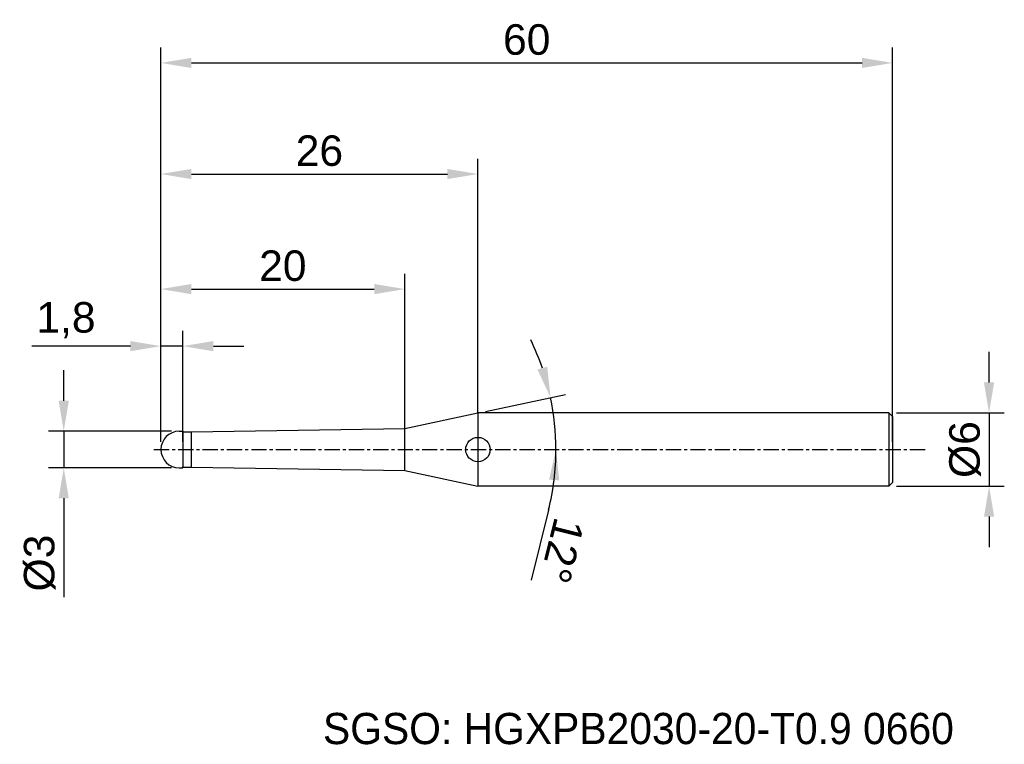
# Model space of a CAD drawing. Header units: millimetres. Extents: x 7882.3 to 7963.1, y 6079.1 to 6138.5.
import ezdxf
from ezdxf.enums import TextEntityAlignment as Align

# ---------------------------------------------------------------- set-up
doc = ezdxf.new("R2010")
doc.units = ezdxf.units.MM
doc.linetypes.add('CENTER', pattern=[2, 1.25, -0.25, 0.25, -0.25])
for name, color, linetype, lineweight in [('1', 4, 'Continuous', 25), ('SK1', 4, 'Continuous', 25), ('SK4', 2, 'Continuous', 25), ('SK6', 5, 'Continuous', 25)]:
    doc.layers.add(name, color=color, linetype=linetype, lineweight=lineweight)
doc.styles.add('MS PGothic', font='txt')
doc.styles.get("Standard").update_dxf_attribs({"font": 'arial.ttf'})
doc.dimstyles.new('ISO-25', dxfattribs={"dimtxt": 2.5, "dimasz": 2.5, "dimexe": 1.25, "dimexo": 0.625, "dimtad": 1, "dimtxsty": 'Standard', "dimcen": 2.5, "dimadec": 0, "dimazin": 0, "dimtfac": 1, "dimtmove": 0, "dimatfit": 3, "dimfxl": 1, "dimarcsym": 0})

# ---------------------------------------------------------------- blocks, each defined once
blk = doc.blocks.new('*D27')
at = {"color": 0, "linetype": 'ByBlock', "lineweight": -2, "transparency": 16777216}
for p, q in [((7961.829, 6108.788), (7961.829, 6111.288)), ((7954.237, 6106.288), (7963.079, 6106.288)), ((7961.829, 6106.288), (7961.829, 6100.288)), ((7954.237, 6100.288), (7963.079, 6100.288)), ((7961.829, 6097.788), (7961.829, 6095.288))]:
    blk.add_line(p, q, dxfattribs=at)
at = {"color": 0, "linetype": 'ByBlock', "transparency": 16777216}
for points in [[(7961.412, 6108.788), (7962.246, 6108.788), (7961.829, 6106.288)], [(7961.412, 6097.788), (7962.246, 6097.788), (7961.829, 6100.288)]]:
    blk.add_solid(points, dxfattribs=at)
at = {"layer": 'Defpoints', "color": 0, "linetype": 'ByBlock', "transparency": 16777216}
for p in [(7953.612, 6106.288), (7953.612, 6100.288), (7961.829, 6100.288)]:
    blk.add_point(p, dxfattribs=at)
at = {"color": 0, "linetype": 'ByBlock', "transparency": 16777216, "insert": (7959.858, 6103.288), "char_height": 2.5, "attachment_point": 5, "rotation": 90}
blk.add_mtext('{\\fArial|b0|i0|c134|p34;%%C}6', dxfattribs=at)
blk = doc.blocks.new('*D28')
at = {"color": 0, "linetype": 'ByBlock', "lineweight": -2, "transparency": 16777216}
for p, q in [((7885.943, 6107.288), (7885.943, 6109.788)), ((7894.787, 6104.788), (7884.693, 6104.788)), ((7885.943, 6104.788), (7885.943, 6101.788)), ((7894.787, 6101.788), (7884.693, 6101.788)), ((7885.943, 6099.288), (7885.943, 6091.179))]:
    blk.add_line(p, q, dxfattribs=at)
at = {"color": 0, "linetype": 'ByBlock', "transparency": 16777216}
for points in [[(7885.527, 6107.288), (7886.36, 6107.288), (7885.943, 6104.788)], [(7885.527, 6099.288), (7886.36, 6099.288), (7885.943, 6101.788)]]:
    blk.add_solid(points, dxfattribs=at)
at = {"layer": 'Defpoints', "color": 0, "linetype": 'ByBlock', "transparency": 16777216}
for p in [(7895.412, 6104.788), (7885.943, 6101.788), (7895.412, 6101.788)]:
    blk.add_point(p, dxfattribs=at)
at = {"color": 0, "linetype": 'ByBlock', "transparency": 16777216, "insert": (7883.972, 6093.984), "char_height": 2.5, "attachment_point": 5, "rotation": 90}
blk.add_mtext('{\\fArial|b0|i0|c134|p34;%%C}3', dxfattribs=at)
blk = doc.blocks.new('*D29')
at = {"color": 0, "linetype": 'ByBlock', "lineweight": -2, "transparency": 16777216}
for p, q in [((7893.912, 6103.913), (7893.912, 6113.014)), ((7895.712, 6103.913), (7895.712, 6113.014)), ((7891.412, 6111.764), (7883.34, 6111.764)), ((7895.712, 6111.764), (7893.912, 6111.764)), ((7898.212, 6111.764), (7900.712, 6111.764))]:
    blk.add_line(p, q, dxfattribs=at)
at = {"color": 0, "linetype": 'ByBlock', "transparency": 16777216}
for points in [[(7891.412, 6112.181), (7891.412, 6111.348), (7893.912, 6111.764)], [(7898.212, 6112.181), (7898.212, 6111.348), (7895.712, 6111.764)]]:
    blk.add_solid(points, dxfattribs=at)
at = {"layer": 'Defpoints', "color": 0, "linetype": 'ByBlock', "transparency": 16777216}
for p in [(7895.712, 6111.764), (7893.912, 6103.288), (7895.712, 6103.288)]:
    blk.add_point(p, dxfattribs=at)
at = {"color": 0, "linetype": 'ByBlock', "transparency": 16777216, "insert": (7886.126, 6113.892), "char_height": 2.5, "attachment_point": 5}
blk.add_mtext('1,8', dxfattribs=at)
blk = doc.blocks.new('*D31')
at = {"color": 0, "linetype": 'ByBlock', "lineweight": -2, "transparency": 16777216}
for p, q in [((7893.912, 6103.913), (7893.912, 6127.125)), ((7919.91, 6106.264), (7919.91, 6127.125)), ((7896.412, 6125.875), (7917.41, 6125.875))]:
    blk.add_line(p, q, dxfattribs=at)
at = {"color": 0, "linetype": 'ByBlock', "transparency": 16777216}
for points in [[(7896.412, 6126.291), (7896.412, 6125.458), (7893.912, 6125.875)], [(7917.41, 6126.291), (7917.41, 6125.458), (7919.91, 6125.875)]]:
    blk.add_solid(points, dxfattribs=at)
at = {"layer": 'Defpoints', "color": 0, "linetype": 'ByBlock', "transparency": 16777216}
for p in [(7919.91, 6125.875), (7919.91, 6105.639), (7893.912, 6103.288)]:
    blk.add_point(p, dxfattribs=at)
at = {"color": 0, "linetype": 'ByBlock', "transparency": 16777216, "insert": (7906.911, 6127.776), "char_height": 2.5, "attachment_point": 5}
blk.add_mtext('26', dxfattribs=at)
blk = doc.blocks.new('*D32')
at = {"color": 0, "linetype": 'ByBlock', "lineweight": -2, "transparency": 16777216}
for p, q in [((7893.912, 6103.913), (7893.912, 6136.236)), ((7953.912, 6103.913), (7953.912, 6136.236)), ((7896.412, 6134.986), (7951.412, 6134.986))]:
    blk.add_line(p, q, dxfattribs=at)
at = {"color": 0, "linetype": 'ByBlock', "transparency": 16777216}
for points in [[(7896.412, 6135.402), (7896.412, 6134.569), (7893.912, 6134.986)], [(7951.412, 6135.402), (7951.412, 6134.569), (7953.912, 6134.986)]]:
    blk.add_solid(points, dxfattribs=at)
at = {"layer": 'Defpoints', "color": 0, "linetype": 'ByBlock', "transparency": 16777216}
for p in [(7953.912, 6134.986), (7893.912, 6103.288), (7953.912, 6103.288)]:
    blk.add_point(p, dxfattribs=at)
at = {"color": 0, "linetype": 'ByBlock', "transparency": 16777216, "insert": (7923.912, 6136.887), "char_height": 2.5, "attachment_point": 5}
blk.add_mtext('60', dxfattribs=at)
blk = doc.blocks.new('*D35')
at = {"color": 0, "linetype": 'ByBlock', "lineweight": -2, "transparency": 16777216}
for p, q in [((7920.522, 6106.418), (7927.086, 6107.813)), ((7925.702, 6098.325), (7924.27, 6092.582))]:
    blk.add_line(p, q, dxfattribs=at)
for start, end in [(18.98658, 25.97317), (0, 12), (346.00069, 0), (346.02683, 353.01342)]:
    blk.add_arc((7905.797, 6103.288), 20.515, start, end, dxfattribs=at)
at = {"color": 0, "linetype": 'ByBlock', "transparency": 16777216}
for points in [[(7925.597, 6110.074), (7924.794, 6109.851), (7925.863, 6107.553)], [(7925.743, 6100.818), (7926.575, 6100.767), (7926.311, 6103.288)]]:
    blk.add_solid(points, dxfattribs=at)
at = {"layer": 'Defpoints', "color": 0, "linetype": 'ByBlock', "transparency": 16777216}
for p in [(7919.91, 6106.288), (7926.112, 6106.143), (7913.912, 6105.013), (7893.331, 6103.288), (7956.598, 6103.288)]:
    blk.add_point(p, dxfattribs=at)
at = {"color": 0, "linetype": 'ByBlock', "transparency": 16777216, "insert": (7926.81, 6094.999), "char_height": 2.5, "attachment_point": 5, "rotation": 256.00069}
blk.add_mtext('12°', dxfattribs=at)
blk = doc.blocks.new('*D37')
at = {"color": 0, "linetype": 'ByBlock', "lineweight": -2, "transparency": 16777216}
for p, q in [((7893.912, 6103.913), (7893.912, 6117.692)), ((7913.912, 6104.829), (7913.912, 6117.692)), ((7896.412, 6116.442), (7911.412, 6116.442))]:
    blk.add_line(p, q, dxfattribs=at)
at = {"color": 0, "linetype": 'ByBlock', "transparency": 16777216}
for points in [[(7896.412, 6116.859), (7896.412, 6116.026), (7893.912, 6116.442)], [(7911.412, 6116.859), (7911.412, 6116.026), (7913.912, 6116.442)]]:
    blk.add_solid(points, dxfattribs=at)
at = {"layer": 'Defpoints', "color": 0, "linetype": 'ByBlock', "transparency": 16777216}
for p in [(7913.912, 6116.442), (7913.912, 6104.204), (7893.912, 6103.288)]:
    blk.add_point(p, dxfattribs=at)
at = {"color": 0, "linetype": 'ByBlock', "transparency": 16777216, "insert": (7903.912, 6118.344), "char_height": 2.5, "attachment_point": 5}
blk.add_mtext('20', dxfattribs=at)

msp = doc.modelspace()

# ---------------------------------------------------------------- linework, layer by layer
at = {"linetype": 'ByBlock'}
msp.add_line((7895.712, 6104.713), (7895.712, 6104.788), dxfattribs=at)
at = {"color": 4, "linetype": 'ByBlock'}
for p, q in [((7896.412, 6104.738), (7913.912, 6105.013)), ((7896.412, 6101.838), (7896.412, 6104.738)), ((7913.912, 6101.563), (7913.912, 6105.013)), ((7896.412, 6101.838), (7913.912, 6101.563))]:
    msp.add_line(p, q, dxfattribs=at)
at = {"layer": '1', "linetype": 'Continuous'}
msp.add_circle((7919.91, 6103.288), 1, dxfattribs=at)
at = {"layer": 'SK1', "linetype": 'Continuous'}
for p, q in [((7913.912, 6105.013), (7919.91, 6106.288)), ((7953.612, 6106.288), (7919.91, 6106.288)), ((7919.91, 6106.288), (7919.91, 6100.288)), ((7953.612, 6106.288), (7953.912, 6105.988)), ((7953.612, 6106.288), (7953.612, 6100.288)), ((7953.912, 6105.988), (7953.912, 6100.588)), ((7895.412, 6104.788), (7895.712, 6104.788)), ((7895.712, 6104.788), (7895.712, 6104.713)), ((7895.712, 6104.738), (7896.412, 6104.738)), ((7895.712, 6104.713), (7895.712, 6101.863)), ((7895.412, 6101.788), (7895.712, 6101.788)), ((7895.712, 6101.788), (7895.712, 6101.863)), ((7895.712, 6101.838), (7896.412, 6101.838)), ((7913.912, 6101.563), (7919.91, 6100.288)), ((7953.912, 6100.588), (7953.612, 6100.288)), ((7953.612, 6100.288), (7919.91, 6100.288))]:
    msp.add_line(p, q, dxfattribs=at)
for start, end in [(90, 180), (180, 270)]:
    msp.add_arc((7895.412, 6103.288), 1.5, start, end, dxfattribs=at)
at = {"layer": 'SK4', "linetype": 'CENTER'}
msp.add_line((7893.331, 6103.288), (7956.598, 6103.288), dxfattribs=at)

# ---------------------------------------------------------------- texts
at = {"layer": 'SK6', "color": 5, "linetype": 'Continuous', "style": 'MS PGothic'}
msp.add_text('SGSO: HGXPB2030-20-T0.9 0660', height=2.55961, dxfattribs=at).set_placement((7907.202, 6078.369), align=Align.BOTTOM_LEFT)

# ---------------------------------------------------------------- dimensions: what is measured, and where the dimension line sits
at = {"linetype": 'ByBlock'}
for base, p2, picture, middle in [((7953.912, 6134.986), (7953.912, 6103.288), '*D32', (7923.912, 6136.887)), ((7919.91, 6125.875), (7919.91, 6105.639), '*D31', (7906.911, 6127.776)), ((7913.912, 6116.442), (7913.912, 6104.204), '*D37', (7903.912, 6118.344))]:
    dim = msp.add_linear_dim(base=base, p1=(7893.912, 6103.288), p2=p2, dimstyle='ISO-25', dxfattribs=at)
    dim.commit()
    dim.dimension.update_dxf_attribs({"geometry": picture, "text_midpoint": middle})
dim = msp.add_linear_dim(base=(7895.712, 6111.764), p1=(7893.912, 6103.288), p2=(7895.712, 6103.288), dimstyle='ISO-25', dxfattribs=at)
dim.commit()
dim.dimension.update_dxf_attribs({"geometry": '*D29', "text_midpoint": (7886.126, 6111.764), "dimtype": 160})
dim = msp.add_angular_dim_2l(base=(7926.112, 6106.143), line1=((7893.331, 6103.288), (7956.598, 6103.288)), line2=((7913.912, 6105.013), (7919.91, 6106.288)), dimstyle='ISO-25', dxfattribs=at)
dim.commit()
dim.dimension.update_dxf_attribs({"geometry": '*D35', "text_midpoint": (7926.81, 6094.999)})
for base, p1, p2, picture, middle in [((7961.829, 6100.288), (7953.612, 6106.288), (7953.612, 6100.288), '*D27', (7959.858, 6103.288)), ((7885.943, 6101.788), (7895.412, 6104.788), (7895.412, 6101.788), '*D28', (7883.972, 6093.984))]:
    dim = msp.add_linear_dim(base=base, p1=p1, p2=p2, angle=90, text='{\\fArial|b0|i0|c134|p34;%%C}<>', dimstyle='ISO-25', dxfattribs=at)
    dim.commit()
    dim.dimension.update_dxf_attribs({"geometry": picture, "text_midpoint": middle})

doc.saveas('drawing.dxf')
